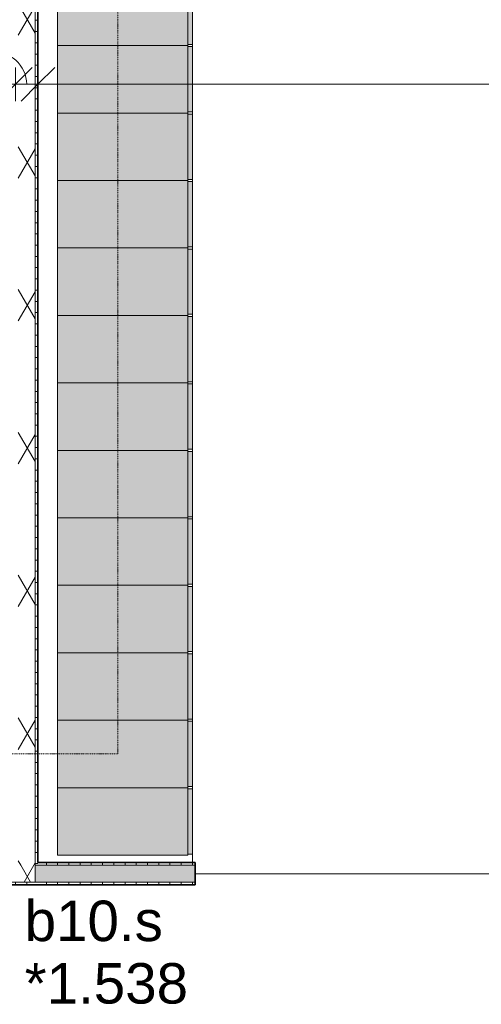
# Model space of a CAD drawing. Header units: millimetres. Extents: x -80560 to 110805, y -11020 to 52719.
# Tile 137 of 184: x 67939 to 69993, y 39119 to 43497. Entities that reach past the tile are written whole.
import ezdxf

# ---------------------------------------------------------------- set-up
doc = ezdxf.new("R2010")
doc.units = ezdxf.units.MM
for name, pattern in [('DASHDOT2', [8, 4, -2, 0, -2]), ('DASHED2', [6, 4, -2]), ('DASHED2-1', [3, 2, -1])]:
    doc.linetypes.add(name, pattern=pattern)
for name, color, linetype, lineweight in [('A-ANNO-DIMS', 211, 'Continuous', 9), ('A-ANNO-DIMS-100', 211, 'Continuous', 9), ('A-AREA', 32, 'DASHED2', 18), ('A-DETL-GENF', 92, 'Continuous', 18), ('A-GENM', 13, 'Continuous', 18), ('A-GLAZ-IDEN', 152, 'Continuous', 18), ('A-WALL', 113, 'Continuous', 35), ('A-WALL-PATT', 111, 'Continuous', 35), ('I-WALL', 2, 'Continuous', 18)]:
    doc.layers.add(name, color=color, linetype=linetype, lineweight=lineweight)
doc.styles.add('Arial', font='arial.ttf', dxfattribs={"height": 180})
doc.styles.add('Arial_5', font='arial.ttf', dxfattribs={"width": 0.7, "height": 180})
doc.dimstyles.new('n3o_1_8', dxfattribs={"dimscale": 304.8, "dimtxt": 183.646692, "dimasz": 0.492126, "dimexe": 0.246063, "dimexo": 0.0625, "dimgap": 0.032808, "dimtad": 1, "dimdec": 0, "dimdsep": 46, "dimtxsty": 'Arial_5', "dimblk1": 'OBLIQUE', "dimblk2": 'OBLIQUE', "dimsah": 1, "dimcen": 0.09, "dimdle": 0.246063, "dimazin": 0, "dimtfac": 1, "dimtdec": 4, "dimtix": 1, "dimtmove": 0, "dimatfit": 3, "dimfxl": 0.246063, "dimfxlon": 1, "dimtvp": 1, "dimtolj": 1, "dimtzin": 0, "dimarcsym": 2})
doc.dimstyles.new('n3o_1_8_2', dxfattribs={"dimscale": 304.8, "dimtxt": 183.646692, "dimasz": 0.492126, "dimexe": 0.246063, "dimexo": 0.0625, "dimgap": 0.032808, "dimtad": 1, "dimdec": 0, "dimdsep": 46, "dimtxsty": 'Arial_5', "dimblk1": 'OBLIQUE', "dimblk2": 'OBLIQUE', "dimsah": 1, "dimcen": 0.09, "dimdle": 0.246063, "dimazin": 0, "dimtfac": 1, "dimtdec": 4, "dimtix": 1, "dimtmove": 1, "dimatfit": 3, "dimfxl": 0.246063, "dimfxlon": 1, "dimtvp": 1, "dimtolj": 1, "dimtzin": 0, "dimarcsym": 2})
pattern_1 = [(90, (75757.32, 39650), (-50, -2e-13), [])]
pattern_2 = [(60, (24894.82, 0), (-274.963, 158.75), []), (120, (24894.82, 0), (-274.963, -158.75), [])]

# ---------------------------------------------------------------- blocks, each defined once
blk = doc.blocks.new('73_EHA_locker - 73_EHA_locker-30219754-DO_01 eerste verdieping')
at = {"layer": 'A-GENM'}
for points in [[(0, 580), (-300, 580), (-300, 0), (0, 0)], [(-5, 0), (-295, 0), (-295, -20), (-5, -20)]]:
    blk.add_hatch(color=256, dxfattribs=at).paths.add_polyline_path(points, flags=0)
for p, q in [((0, 580), (-300, 580)), ((-300, 580), (-300, 0)), ((0, 0), (0, 580)), ((-300, 0), (0, 0)), ((-5, 0), (-295, 0)), ((-295, 0), (-295, -20)), ((-5, -20), (-5, 0)), ((-295, -20), (-5, -20))]:
    blk.add_line(p, q, dxfattribs=at)
blk = doc.blocks.new('01_n3o_symbool_lijn_met_tekst - brandwerend_B60-33208262-DO_01 eerste verdieping')
at = {"layer": 'A-DETL-GENF', "color": 3, "linetype": 'DASHDOT2'}
blk.add_line((0, 0), (7504.8, 0), dxfattribs=at)
blk = doc.blocks.new('01_n3o_symbool_lijn_met_tekst - brandwerend_B60-33208260-DO_01 eerste verdieping')
at = {"layer": 'A-DETL-GENF', "color": 3, "linetype": 'DASHDOT2'}
blk.add_line((0, 0), (1904.8, 0), dxfattribs=at)
blk = doc.blocks.new('DIMBLOCK156-DO_01 eerste verdieping')
at = {"layer": 'A-ANNO-DIMS-100'}
for p, q in [((65319.8, 43210.2), (65394.8, 43285.2)), ((65319.8, 43285.2), (65319.8, 43135.2)), ((65319.8, 43210.2), (65319.8, 43285.2)), ((67919.8, 43210.2), (67994.8, 43285.2)), ((67919.8, 43285.2), (67919.8, 43135.2)), ((67919.8, 43210.2), (67919.8, 43285.2)), ((65319.8, 43210.2), (65244.8, 43135.2)), ((65319.8, 43210.2), (67919.8, 43210.2)), ((67919.8, 43210.2), (67844.8, 43135.2))]:
    blk.add_line(p, q, dxfattribs=at)
at = {"layer": 'A-ANNO-DIMS-100', "color": 0, "insert": (66427.7, 43453.9), "char_height": 180, "width": 461.094, "attachment_point": 1, "line_spacing_factor": 0.941778, "style": 'Arial_5'}
blk.add_mtext('2600', dxfattribs=at)
blk = doc.blocks.new('_Oblique')
at = {"color": 0, "linetype": 'ByBlock', "lineweight": -2}
blk.add_line((-0.5, -0.5), (0.5, 0.5), dxfattribs=at)
blk = doc.blocks.new('DIMBLOCK157-DO_01 eerste verdieping')
at = {"layer": 'A-ANNO-DIMS-100'}
for p, q in [((67919.8, 43210.2), (67994.8, 43285.2)), ((67919.8, 43285.2), (67919.8, 43135.2)), ((67919.8, 43210.2), (67919.8, 43285.2)), ((68019.8, 43210.2), (68094.8, 43285.2)), ((68019.8, 43285.2), (68019.8, 43135.2)), ((68019.8, 43210.2), (68019.8, 43285.2)), ((67919.8, 43210.2), (67844.8, 43135.2)), ((67919.8, 43210.2), (68019.8, 43210.2)), ((68019.8, 43210.2), (67944.8, 43135.2))]:
    blk.add_line(p, q, dxfattribs=at)
blk.add_ellipse((67803.3, 43210.2), major_axis=(166.5, 0), ratio=0.908361, start_param=0, end_param=1.570796, dxfattribs=at)
at = {"layer": 'A-ANNO-DIMS-100', "color": 0, "insert": (67515.1, 43453.9), "char_height": 180, "width": 345.821, "attachment_point": 1, "line_spacing_factor": 0.941778, "style": 'Arial_5'}
blk.add_mtext('100', dxfattribs=at)
blk = doc.blocks.new('DIMBLOCK158-DO_01 eerste verdieping')
at = {"layer": 'A-ANNO-DIMS-100'}
for p, q in [((68019.8, 43210.2), (68094.8, 43285.2)), ((68019.8, 43285.2), (68019.8, 43135.2)), ((68019.8, 43210.2), (68019.8, 43285.2)), ((83684.3, 43210.2), (83759.3, 43285.2)), ((83684.3, 43285.2), (83684.3, 43135.2)), ((83684.3, 43210.2), (83684.3, 43285.2)), ((68019.8, 43210.2), (67944.8, 43135.2)), ((68019.8, 43210.2), (83684.3, 43210.2)), ((83684.3, 43210.2), (83609.3, 43135.2))]:
    blk.add_line(p, q, dxfattribs=at)
at = {"layer": 'A-ANNO-DIMS-100', "color": 0, "insert": (75611.9, 43453.9), "char_height": 180, "width": 576.368, "attachment_point": 1, "line_spacing_factor": 0.941778, "style": 'Arial_5'}
blk.add_mtext('15665', dxfattribs=at)

msp = doc.modelspace()

# ---------------------------------------------------------------- hatches: boundary and pattern name
at = {"layer": 'A-WALL-PATT', "lineweight": 18}
h = msp.add_hatch(dxfattribs=at)
h.set_pattern_fill('FP_2', color=256, style=0, pattern_type=2)
h.set_pattern_definition(pattern_2)
h.paths.add_polyline_path([(68007.3, 39737.5), (68007.3, 47839.5), (67932.3, 47839.5), (67932.3, 39737.5)], flags=0)
h = msp.add_hatch(dxfattribs=at)
h.set_pattern_fill('FP_77', color=256, angle=90, style=0, pattern_type=2)
h.set_pattern_definition([(4e-13, (67919.82, 43794.75), (-4e-13, 50), [])])
h.paths.add_polyline_path([(68019.8, 39737.5), (68019.8, 47839.5), (68007.3, 47839.5), (68007.3, 39737.5)], flags=0)
h = msp.add_hatch(dxfattribs=at)
h.set_pattern_fill('FP_2', color=256, style=0, pattern_type=2)
h.set_pattern_definition(pattern_2)
h.paths.add_polyline_path([(66789.8, 39662.5), (66789.8, 39737.5), (66429.8, 39737.5), (66429.8, 39662.5), (66551, 39662.5)], flags=0)
h.paths.add_polyline_path([(67849.8, 39662.5), (68007.3, 39662.5), (68007.3, 39737.5), (67849.8, 39737.5)], flags=0)
h.paths.add_polyline_path([(65232.3, 39662.5), (65339.8, 39662.5), (65339.8, 39737.5), (65232.3, 39737.5)], flags=0)
at = {"layer": 'A-WALL-PATT', "lineweight": 5}
msp.add_hatch(color=256, dxfattribs=at).paths.add_polyline_path([(68313, 39662.5), (68719.8, 39662.5), (68719.8, 39737.5), (68007.3, 39737.5), (68007.3, 39662.5), (68019.8, 39662.5)], flags=0)
at = {"layer": 'A-WALL-PATT', "lineweight": 18}
h = msp.add_hatch(dxfattribs=at)
h.set_pattern_fill('FP_29', color=256, angle=90, style=0, pattern_type=2)
h.set_pattern_definition(pattern_1)
h.paths.add_polyline_path([(68019.8, 39737.5), (68719.8, 39737.5), (68719.8, 39750), (68019.8, 39750)], flags=0)
h = msp.add_hatch(dxfattribs=at)
h.set_pattern_fill('FP_96', color=256, angle=90, style=0, pattern_type=2)
h.set_pattern_definition([(90, (66619.82, 39650), (-50, -2e-13), [])])
h.paths.add_polyline_path([(68019.8, 39650), (68019.8, 39662.5), (67849.8, 39662.5), (67849.8, 39650), (68007.3, 39650)], flags=0)
h.paths.add_polyline_path([(66789.8, 39650), (66789.8, 39662.5), (66429.8, 39662.5), (66429.8, 39650), (66551, 39650)], flags=0)
h.paths.add_polyline_path([(65339.8, 39650), (65339.8, 39662.5), (65219.8, 39662.5), (65219.8, 39650), (65232.3, 39650)], flags=0)
h = msp.add_hatch(dxfattribs=at)
h.set_pattern_fill('FP_29', color=256, angle=90, style=0, pattern_type=2)
h.set_pattern_definition(pattern_1)
h.paths.add_polyline_path([(68019.8, 39650), (68719.8, 39650), (68719.8, 39662.5), (68019.8, 39662.5)], flags=0)

# ---------------------------------------------------------------- linework, layer by layer
at = {"layer": 'A-AREA', "linetype": 'DASHED2-1'}
for p, q in [((68707.3, 43387.5), (68707.3, 43377.5)), ((68707.3, 43087.5), (68707.3, 43077.5)), ((68707.3, 42787.5), (68707.3, 42777.5)), ((68707.3, 42487.5), (68707.3, 42477.5)), ((68707.3, 42187.5), (68707.3, 42177.5)), ((68707.3, 41887.5), (68707.3, 41877.5)), ((68707.3, 41587.5), (68707.3, 41577.5)), ((68707.3, 41287.5), (68707.3, 41277.5)), ((68707.3, 40987.5), (68707.3, 40977.5)), ((68707.3, 40687.5), (68707.3, 40677.5)), ((68707.3, 40387.5), (68707.3, 40377.5)), ((68707.3, 40087.5), (68707.3, 40077.5)), ((68707.3, 39787.5), (68707.3, 39750)), ((68719.8, 39700), (83479.9, 39700))]:
    msp.add_line(p, q, dxfattribs=at)
at = {"layer": 'A-WALL', "lineweight": 18}
for p, q in [((68007.3, 47839.5), (68007.3, 39662.5)), ((68007.3, 39737.5), (68719.8, 39737.5)), ((67849.8, 39662.5), (68719.8, 39662.5))]:
    msp.add_line(p, q, dxfattribs=at)
at = {"layer": 'I-WALL', "lineweight": 35}
for p, q in [((68019.8, 39750), (68019.8, 47839.5)), ((68719.8, 39750), (68019.8, 39750)), ((68719.8, 39650), (68719.8, 39750)), ((67849.8, 39650), (68719.8, 39650))]:
    msp.add_line(p, q, dxfattribs=at)

# ---------------------------------------------------------------- block references
at = {"layer": 'A-DETL-GENF', "color": 3, "linetype": 'DASHDOT2', "rotation": 269.9999999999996}
msp.add_blockref('01_n3o_symbool_lijn_met_tekst - brandwerend_B60-33208262-DO_01 eerste verdieping', (68375.2, 47737.5), dxfattribs=at)
at = {"layer": 'A-DETL-GENF', "color": 3, "linetype": 'DASHDOT2'}
msp.add_blockref('01_n3o_symbool_lijn_met_tekst - brandwerend_B60-33208260-DO_01 eerste verdieping', (66470.4, 40232.7), dxfattribs=at)
at = {"layer": 'A-GENM', "rotation": 89.99999999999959}
for p in [(68687.3, 43682.5), (68687.3, 43382.5), (68687.3, 43082.5), (68687.3, 42782.5), (68687.3, 42482.5), (68687.3, 42182.5), (68687.3, 41882.5), (68687.3, 41582.5), (68687.3, 41282.5), (68687.3, 40982.5), (68687.3, 40682.5), (68687.3, 40382.5), (68687.3, 40082.5)]:
    msp.add_blockref('73_EHA_locker - 73_EHA_locker-30219754-DO_01 eerste verdieping', p, dxfattribs=at)

# ---------------------------------------------------------------- texts
at = {"layer": 'A-GLAZ-IDEN', "lineweight": 9, "char_height": 180, "attachment_point": 1, "style": 'Arial'}
for s, insert, width in [('b10.s', (67960.7, 39580.2), 729.536), ('*1.538', (67960.7, 39302.4), 865.822)]:
    msp.add_mtext(s, dxfattribs=dict(at, insert=insert, width=width))

# ---------------------------------------------------------------- dimensions: what is measured, and where the dimension line sits
at = {"layer": 'A-ANNO-DIMS'}
for base, p1, p2, override, picture, middle in [((67919.8, 43210.2), (65319.8, 43285.2), (67919.8, 43285.2), {"dimpost": '<>', "dimfxl": 2600}, 'DIMBLOCK156-DO_01 eerste verdieping', (66619.8, 43312.1)), ((83684.3189632, 43210.1931578), (68019.8189632, 43285.1931578), (83684.3189632, 43285.1931578), {"dimpost": '<>', "dimfxl": 15664.5}, 'DIMBLOCK158-DO_01 eerste verdieping', (75852.0689632, 43312.0962961))]:
    dim = msp.add_linear_dim(base=base, p1=p1, p2=p2, dimstyle='n3o_1_8', override=override, dxfattribs=at)
    dim.commit()
    dim.dimension.update_dxf_attribs({"geometry": picture, "text_midpoint": middle})
dim = msp.add_linear_dim(base=(68019.8, 43210.2), p1=(67919.8, 43285.2), p2=(68019.8, 43285.2), dimstyle='n3o_1_8_2', override={"dimpost": '<>', "dimfxl": 100}, dxfattribs=at)
dim.commit()
dim.dimension.update_dxf_attribs({"geometry": 'DIMBLOCK157-DO_01 eerste verdieping', "text_midpoint": (67688, 43333.9), "dimtype": 160})

doc.saveas('drawing.dxf')
